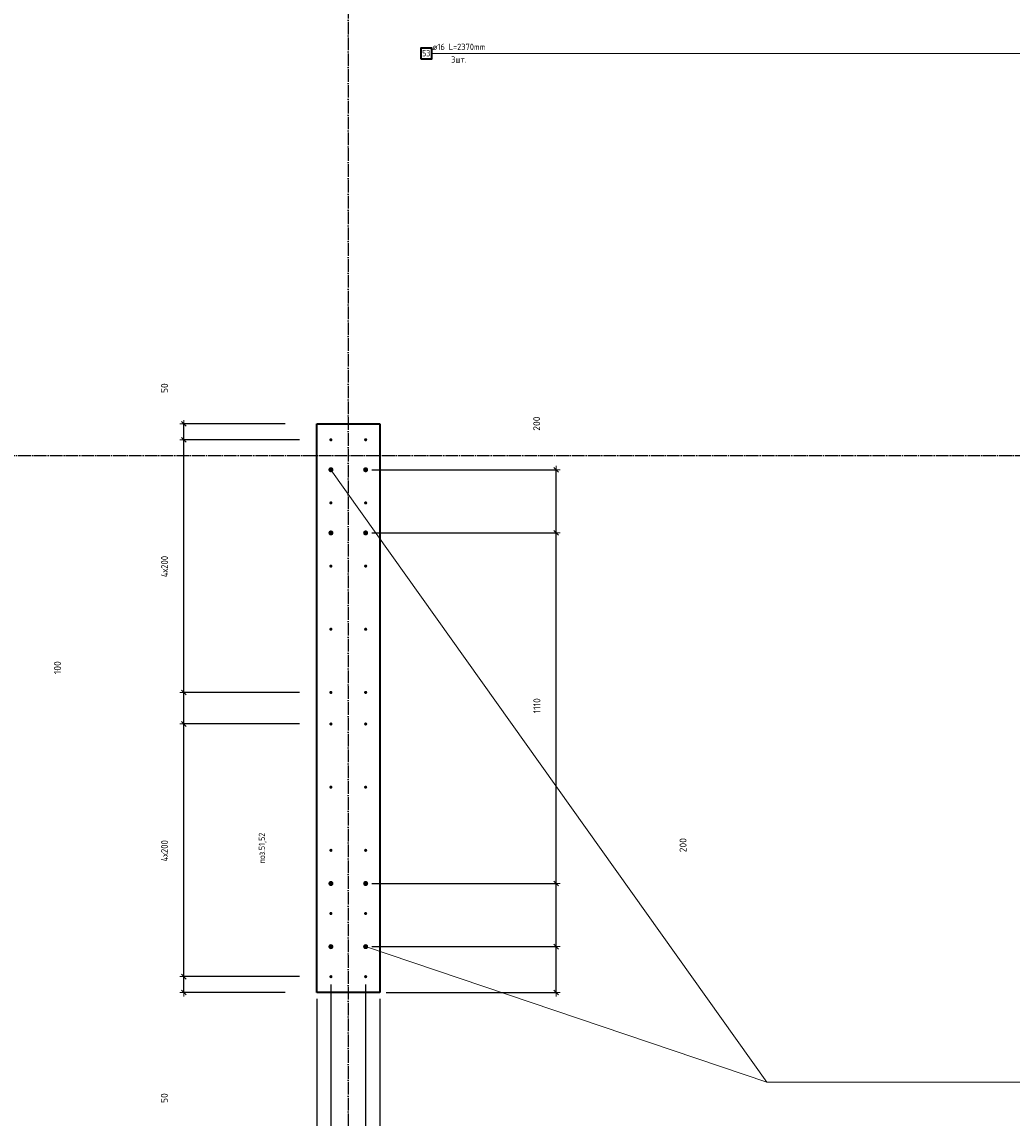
# Model space of a CAD drawing. Header units: millimetres. Extents: x 27309 to 183995, y -852 to 48500.
# Tile 18 of 93: x 127567 to 130702, y 34602 to 38073. Entities that reach past the tile are written whole.
import ezdxf

# ---------------------------------------------------------------- set-up
doc = ezdxf.new("R2010")
doc.units = ezdxf.units.MM
doc.header["$PDMODE"] = 65
doc.linetypes.add('______11', pattern=[50, 40, -5, 0, -5])
doc.linetypes.add('______5', pattern=[110, 80, -10, 10, -10])
for name, color, linetype, lineweight in [('Standard', 7, 'Continuous', 25), ('Арм.стержн. Выпуски', 180, 'Continuous', 35), ('Размерная линия_ общее', 7, 'Continuous', 13)]:
    doc.layers.add(name, color=color, linetype=linetype, lineweight=lineweight)
doc.layers.add('Осевая линия_ общее', color=7, linetype='______5', lineweight=13, true_color=0xa0a0a0)
doc.styles.add('ISOCPEUR', font='ISOCPEUR')
doc.dimstyles.new('DIMSTYLE_3', dxfattribs={"dimtxt": 22, "dimasz": 25, "dimexe": 0, "dimexo": 0, "dimgap": 11, "dimtad": 2, "dimdec": 0, "dimrnd": 5, "dimzin": 12, "dimdsep": 46, "dimtxsty": 'ISOCPEUR', "dimblk1": 'ALL_ML_STRICH', "dimblk2": 'ALL_ML_STRICH', "dimsah": 1, "dimcen": 0, "dimclrd": 7, "dimclre": 256, "dimclrt": 7, "dimadec": 0, "dimazin": 0, "dimtfac": 1, "dimtdec": 0, "dimtix": 1, "dimtmove": 2, "dimatfit": 3, "dimfxl": 0, "dimtzin": 0, "dimlwd": 0, "dimlwe": -3, "dimarcsym": 0})
doc.dimstyles.new('DIMSTYLE_5', dxfattribs={"dimtxt": 22, "dimasz": 25, "dimexe": 0, "dimexo": 0, "dimgap": 11, "dimtad": 2, "dimdec": 0, "dimrnd": 5, "dimzin": 12, "dimdsep": 46, "dimtxsty": 'ISOCPEUR', "dimblk1": 'ALL_ML_STRICH', "dimblk2": 'ALL_ML_STRICH', "dimsah": 1, "dimcen": 0, "dimclrd": 7, "dimclre": 256, "dimclrt": 7, "dimadec": 0, "dimazin": 0, "dimtfac": 1, "dimtdec": 0, "dimtix": 1, "dimtmove": 2, "dimatfit": 3, "dimfxl": 0, "dimtvp": 1.2, "dimtzin": 0, "dimlwd": 0, "dimlwe": -3, "dimarcsym": 0})
doc.dimstyles.new('DIMSTYLE_7', dxfattribs={"dimtxt": 22, "dimasz": 25, "dimexe": 0, "dimexo": 0, "dimgap": 11, "dimtad": 0, "dimdec": 0, "dimrnd": 5, "dimzin": 12, "dimdsep": 46, "dimtxsty": 'ISOCPEUR', "dimblk1": 'ALL_ML_STRICH', "dimblk2": 'ALL_ML_STRICH', "dimsah": 1, "dimcen": 0, "dimclrd": 7, "dimclre": 256, "dimclrt": 7, "dimadec": 0, "dimazin": 0, "dimtfac": 1, "dimtdec": 0, "dimtix": 1, "dimtmove": 2, "dimatfit": 3, "dimfxl": 0, "dimtzin": 0, "dimlwd": 0, "dimlwe": -3, "dimarcsym": 0})

# ---------------------------------------------------------------- blocks, each defined once
blk = doc.blocks.new('ALL_ML_STRICH')
at = {"color": 0, "linetype": 'ByBlock', "lineweight": -2}
for p, q in [((-1, 0), (0.5, 0)), ((-0.3, -0.3), (0.3, 0.3)), ((0, -0.5), (0, 0.5))]:
    blk.add_line(p, q, dxfattribs=at)
blk = doc.blocks.new('*D385')
at = {"layer": 'DEFPOINTS', "color": 7, "linetype": 'Continuous', "lineweight": 13, "transparency": 33554687}
for p in [(128545, 35050), (128079, 35000), (128500, 35000)]:
    blk.add_point(p, dxfattribs=at)
at = {"layer": 'Размерная линия_ общее', "color": 253, "linetype": 'Continuous', "lineweight": -2, "true_color": 0xa0a0a0, "transparency": 33554687}
for p, q in [((128445, 35050), (128079, 35050)), ((128400, 35000), (128079, 35000))]:
    blk.add_line(p, q, dxfattribs=at)
at = {"layer": 'Размерная линия_ общее', "color": 7, "linetype": 'Continuous', "lineweight": -2, "transparency": 33554687}
blk.add_line((128079, 35000), (128079, 35050), dxfattribs=at)
at = {"layer": 'Размерная линия_ общее', "color": 7, "linetype": 'Continuous', "lineweight": 13, "transparency": 33554687, "xscale": 25, "yscale": 25, "zscale": 25}
for p, rotation in [((128079, 35050), 90), ((128079, 35000), 270)]:
    blk.add_blockref('ALL_ML_STRICH', p, dxfattribs=dict(at, rotation=rotation))
at = {"layer": 'Размерная линия_ общее', "color": 7, "linetype": 'Continuous', "lineweight": 13, "transparency": 33554687, "insert": (128017.5, 34665.4), "char_height": 22, "width": 44, "attachment_point": 5, "rotation": 90, "style": 'ISOCPEUR'}
blk.add_mtext('\\A1;{50}', dxfattribs=at)
blk = doc.blocks.new('*D386')
at = {"layer": 'DEFPOINTS', "color": 7, "linetype": 'Continuous', "lineweight": 13, "transparency": 33554687}
for p in [(128545, 35850), (128079, 35050), (128545, 35050)]:
    blk.add_point(p, dxfattribs=at)
at = {"layer": 'Размерная линия_ общее', "color": 253, "linetype": 'Continuous', "lineweight": -2, "true_color": 0xa0a0a0, "transparency": 33554687}
for p, q in [((128445, 35850), (128079, 35850)), ((128445, 35050), (128079, 35050))]:
    blk.add_line(p, q, dxfattribs=at)
at = {"layer": 'Размерная линия_ общее', "color": 7, "linetype": 'Continuous', "lineweight": -2, "transparency": 33554687}
blk.add_line((128079, 35050), (128079, 35850), dxfattribs=at)
at = {"layer": 'Размерная линия_ общее', "color": 7, "linetype": 'Continuous', "lineweight": 13, "transparency": 33554687, "xscale": 25, "yscale": 25, "zscale": 25}
for p, rotation in [((128079, 35850), 90), ((128079, 35050), 270)]:
    blk.add_blockref('ALL_ML_STRICH', p, dxfattribs=dict(at, rotation=rotation))
at = {"layer": 'Размерная линия_ общее', "color": 7, "linetype": 'Continuous', "lineweight": 13, "transparency": 33554687, "insert": (128007, 35415), "char_height": 22, "width": 1.1, "attachment_point": 1, "rotation": 90, "line_spacing_factor": 0.60241, "style": 'ISOCPEUR'}
blk.add_mtext('\\W0.91;4х200', dxfattribs=at)
blk = doc.blocks.new('*D387')
at = {"layer": 'DEFPOINTS', "color": 7, "linetype": 'Continuous', "lineweight": 13, "transparency": 33554687}
for p in [(128545, 35950), (128079, 35850), (128545, 35850)]:
    blk.add_point(p, dxfattribs=at)
at = {"layer": 'Размерная линия_ общее', "color": 253, "linetype": 'Continuous', "lineweight": -2, "true_color": 0xa0a0a0, "transparency": 33554687}
for p, q in [((128445, 35950), (128079, 35950)), ((128445, 35850), (128079, 35850))]:
    blk.add_line(p, q, dxfattribs=at)
at = {"layer": 'Размерная линия_ общее', "color": 7, "linetype": 'Continuous', "lineweight": -2, "transparency": 33554687}
blk.add_line((128079, 35850), (128079, 35950), dxfattribs=at)
at = {"layer": 'Размерная линия_ общее', "color": 7, "linetype": 'Continuous', "lineweight": 13, "transparency": 33554687, "xscale": 25, "yscale": 25, "zscale": 25}
for p, rotation in [((128079, 35950), 90), ((128079, 35850), 270)]:
    blk.add_blockref('ALL_ML_STRICH', p, dxfattribs=dict(at, rotation=rotation))
at = {"layer": 'Размерная линия_ общее', "color": 7, "linetype": 'Continuous', "lineweight": 13, "transparency": 33554687, "insert": (127679.1, 36028.3), "char_height": 22, "width": 66, "attachment_point": 5, "rotation": 90, "style": 'ISOCPEUR'}
blk.add_mtext('\\A1;{100}', dxfattribs=at)
blk = doc.blocks.new('*D388')
at = {"layer": 'DEFPOINTS', "color": 7, "linetype": 'Continuous', "lineweight": 13, "transparency": 33554687}
for p in [(128545, 36750), (128079, 35950), (128545, 35950)]:
    blk.add_point(p, dxfattribs=at)
at = {"layer": 'Размерная линия_ общее', "color": 253, "linetype": 'Continuous', "lineweight": -2, "true_color": 0xa0a0a0, "transparency": 33554687}
for p, q in [((128445, 36750), (128079, 36750)), ((128445, 35950), (128079, 35950))]:
    blk.add_line(p, q, dxfattribs=at)
at = {"layer": 'Размерная линия_ общее', "color": 7, "linetype": 'Continuous', "lineweight": -2, "transparency": 33554687}
blk.add_line((128079, 35950), (128079, 36750), dxfattribs=at)
at = {"layer": 'Размерная линия_ общее', "color": 7, "linetype": 'Continuous', "lineweight": 13, "transparency": 33554687, "xscale": 25, "yscale": 25, "zscale": 25}
for p, rotation in [((128079, 36750), 90), ((128079, 35950), 270)]:
    blk.add_blockref('ALL_ML_STRICH', p, dxfattribs=dict(at, rotation=rotation))
at = {"layer": 'Размерная линия_ общее', "color": 7, "linetype": 'Continuous', "lineweight": 13, "transparency": 33554687, "insert": (128007, 36315), "char_height": 22, "width": 1.1, "attachment_point": 1, "rotation": 90, "line_spacing_factor": 0.60241, "style": 'ISOCPEUR'}
blk.add_mtext('\\W0.91;4х200', dxfattribs=at)
blk = doc.blocks.new('*D389')
at = {"layer": 'DEFPOINTS', "color": 7, "linetype": 'Continuous', "lineweight": 13, "transparency": 33554687}
for p in [(128500, 36800), (128079, 36750), (128545, 36750)]:
    blk.add_point(p, dxfattribs=at)
at = {"layer": 'Размерная линия_ общее', "color": 253, "linetype": 'Continuous', "lineweight": -2, "true_color": 0xa0a0a0, "transparency": 33554687}
for p, q in [((128400, 36800), (128079, 36800)), ((128445, 36750), (128079, 36750))]:
    blk.add_line(p, q, dxfattribs=at)
at = {"layer": 'Размерная линия_ общее', "color": 7, "linetype": 'Continuous', "lineweight": -2, "transparency": 33554687}
blk.add_line((128079, 36750), (128079, 36800), dxfattribs=at)
at = {"layer": 'Размерная линия_ общее', "color": 7, "linetype": 'Continuous', "lineweight": 13, "transparency": 33554687, "xscale": 25, "yscale": 25, "zscale": 25}
for p, rotation in [((128079, 36800), 90), ((128079, 36750), 270)]:
    blk.add_blockref('ALL_ML_STRICH', p, dxfattribs=dict(at, rotation=rotation))
at = {"layer": 'Размерная линия_ общее', "color": 7, "linetype": 'Continuous', "lineweight": 13, "transparency": 33554687, "insert": (128018, 36913.2), "char_height": 22, "width": 44, "attachment_point": 5, "rotation": 90, "style": 'ISOCPEUR'}
blk.add_mtext('\\A1;{50}', dxfattribs=at)
blk = doc.blocks.new('*D390')
at = {"layer": 'DEFPOINTS', "color": 7, "linetype": 'Continuous', "lineweight": 13, "transparency": 33554687}
for p in [(128545, 35045), (128500, 35000), (128500, 34502.4)]:
    blk.add_point(p, dxfattribs=at)
at = {"layer": 'Размерная линия_ общее', "color": 253, "linetype": 'Continuous', "lineweight": -2, "true_color": 0xa0a0a0, "transparency": 33554687}
for p, q in [((128545, 35025), (128545, 34502.4)), ((128500, 34980), (128500, 34502.4))]:
    blk.add_line(p, q, dxfattribs=at)
at = {"layer": 'Размерная линия_ общее', "color": 7, "linetype": 'Continuous', "lineweight": -2, "transparency": 33554687}
blk.add_line((128500, 34502.4), (128545, 34502.4), dxfattribs=at)
at = {"layer": 'Размерная линия_ общее', "color": 7, "linetype": 'Continuous', "lineweight": 13, "transparency": 33554687, "xscale": 25, "yscale": 25, "zscale": 25, "rotation": 180}
blk.add_blockref('ALL_ML_STRICH', (128500, 34502.4), dxfattribs=at)
at = {"layer": 'Размерная линия_ общее', "color": 7, "linetype": 'Continuous', "lineweight": 13, "transparency": 33554687, "xscale": 25, "yscale": 25, "zscale": 25}
blk.add_blockref('ALL_ML_STRICH', (128545, 34502.4), dxfattribs=at)
at = {"layer": 'Размерная линия_ общее', "color": 7, "linetype": 'Continuous', "lineweight": 13, "transparency": 33554687, "insert": (128164, 34563.7), "char_height": 22, "width": 44, "attachment_point": 5, "style": 'ISOCPEUR'}
blk.add_mtext('\\A1;{45}', dxfattribs=at)
blk = doc.blocks.new('*D391')
at = {"layer": 'DEFPOINTS', "color": 7, "linetype": 'Continuous', "lineweight": 13, "transparency": 33554687}
for p in [(128545, 35045), (128655, 35045), (128545, 34502.4)]:
    blk.add_point(p, dxfattribs=at)
at = {"layer": 'Размерная линия_ общее', "color": 253, "linetype": 'Continuous', "lineweight": -2, "true_color": 0xa0a0a0, "transparency": 33554687}
for p, q in [((128545, 35025), (128545, 34502.4)), ((128655, 35025), (128655, 34502.4))]:
    blk.add_line(p, q, dxfattribs=at)
at = {"layer": 'Размерная линия_ общее', "color": 7, "linetype": 'Continuous', "lineweight": -2, "transparency": 33554687}
blk.add_line((128545, 34502.4), (128655, 34502.4), dxfattribs=at)
at = {"layer": 'Размерная линия_ общее', "color": 7, "linetype": 'Continuous', "lineweight": 13, "transparency": 33554687, "xscale": 25, "yscale": 25, "zscale": 25, "rotation": 180}
blk.add_blockref('ALL_ML_STRICH', (128545, 34502.4), dxfattribs=at)
at = {"layer": 'Размерная линия_ общее', "color": 7, "linetype": 'Continuous', "lineweight": 13, "transparency": 33554687, "xscale": 25, "yscale": 25, "zscale": 25}
blk.add_blockref('ALL_ML_STRICH', (128655, 34502.4), dxfattribs=at)
at = {"layer": 'Размерная линия_ общее', "color": 7, "linetype": 'Continuous', "lineweight": 13, "transparency": 33554687, "insert": (128060.7, 34209.2), "char_height": 22, "width": 66, "attachment_point": 5, "style": 'ISOCPEUR'}
blk.add_mtext('\\A1;{110}', dxfattribs=at)
blk = doc.blocks.new('*D392')
at = {"layer": 'DEFPOINTS', "color": 7, "linetype": 'Continuous', "lineweight": 13, "transparency": 33554687}
for p in [(128655, 35045), (128700, 35000), (128655, 34502.4)]:
    blk.add_point(p, dxfattribs=at)
at = {"layer": 'Размерная линия_ общее', "color": 253, "linetype": 'Continuous', "lineweight": -2, "true_color": 0xa0a0a0, "transparency": 33554687}
for p, q in [((128655, 35025), (128655, 34502.4)), ((128700, 34980), (128700, 34502.4))]:
    blk.add_line(p, q, dxfattribs=at)
at = {"layer": 'Размерная линия_ общее', "color": 7, "linetype": 'Continuous', "lineweight": -2, "transparency": 33554687}
blk.add_line((128655, 34502.4), (128700, 34502.4), dxfattribs=at)
at = {"layer": 'Размерная линия_ общее', "color": 7, "linetype": 'Continuous', "lineweight": 13, "transparency": 33554687, "xscale": 25, "yscale": 25, "zscale": 25, "rotation": 180}
blk.add_blockref('ALL_ML_STRICH', (128655, 34502.4), dxfattribs=at)
at = {"layer": 'Размерная линия_ общее', "color": 7, "linetype": 'Continuous', "lineweight": 13, "transparency": 33554687, "xscale": 25, "yscale": 25, "zscale": 25}
blk.add_blockref('ALL_ML_STRICH', (128700, 34502.4), dxfattribs=at)
at = {"layer": 'Размерная линия_ общее', "color": 7, "linetype": 'Continuous', "lineweight": 13, "transparency": 33554687, "insert": (128821.6, 34563.1), "char_height": 22, "width": 44, "attachment_point": 5, "style": 'ISOCPEUR'}
blk.add_mtext('\\A1;{45}', dxfattribs=at)
blk = doc.blocks.new('*D393')
at = {"layer": 'DEFPOINTS', "color": 7, "linetype": 'Continuous', "lineweight": 13, "transparency": 33554687}
for p in [(128655, 35145), (128700, 35000), (129258.1, 35000)]:
    blk.add_point(p, dxfattribs=at)
at = {"layer": 'Размерная линия_ общее', "color": 253, "linetype": 'Continuous', "lineweight": -2, "true_color": 0xa0a0a0, "transparency": 33554687}
for p, q in [((128675, 35145), (129258.1, 35145)), ((128720, 35000), (129258.1, 35000))]:
    blk.add_line(p, q, dxfattribs=at)
at = {"layer": 'Размерная линия_ общее', "color": 7, "linetype": 'Continuous', "lineweight": -2, "transparency": 33554687}
blk.add_line((129258.1, 35000), (129258.1, 35145), dxfattribs=at)
at = {"layer": 'Размерная линия_ общее', "color": 7, "linetype": 'Continuous', "lineweight": 13, "transparency": 33554687, "xscale": 25, "yscale": 25, "zscale": 25}
for p, rotation in [((129258.1, 35145), 90), ((129258.1, 35000), 270)]:
    blk.add_blockref('ALL_ML_STRICH', p, dxfattribs=dict(at, rotation=rotation))
at = {"layer": 'Размерная линия_ общее', "color": 7, "linetype": 'Continuous', "lineweight": 13, "transparency": 33554687, "insert": (129601.9, 34300.7), "char_height": 22, "width": 66, "attachment_point": 5, "rotation": 90, "style": 'ISOCPEUR'}
blk.add_mtext('\\A1;{145}', dxfattribs=at)
blk = doc.blocks.new('*D394')
at = {"layer": 'DEFPOINTS', "color": 7, "linetype": 'Continuous', "lineweight": 13, "transparency": 33554687}
for p in [(128655, 35345), (128655, 35145), (129258.1, 35145)]:
    blk.add_point(p, dxfattribs=at)
at = {"layer": 'Размерная линия_ общее', "color": 253, "linetype": 'Continuous', "lineweight": -2, "true_color": 0xa0a0a0, "transparency": 33554687}
for p, q in [((128675, 35345), (129258.1, 35345)), ((128675, 35145), (129258.1, 35145))]:
    blk.add_line(p, q, dxfattribs=at)
at = {"layer": 'Размерная линия_ общее', "color": 7, "linetype": 'Continuous', "lineweight": -2, "transparency": 33554687}
blk.add_line((129258.1, 35145), (129258.1, 35345), dxfattribs=at)
at = {"layer": 'Размерная линия_ общее', "color": 7, "linetype": 'Continuous', "lineweight": 13, "transparency": 33554687, "xscale": 25, "yscale": 25, "zscale": 25}
for p, rotation in [((129258.1, 35345), 90), ((129258.1, 35145), 270)]:
    blk.add_blockref('ALL_ML_STRICH', p, dxfattribs=dict(at, rotation=rotation))
at = {"layer": 'Размерная линия_ общее', "color": 7, "linetype": 'Continuous', "lineweight": 13, "transparency": 33554687, "insert": (129660, 35466.4), "char_height": 22, "width": 66, "attachment_point": 5, "rotation": 90, "style": 'ISOCPEUR'}
blk.add_mtext('\\A1;{200}', dxfattribs=at)
blk = doc.blocks.new('*D395')
at = {"layer": 'DEFPOINTS', "color": 7, "linetype": 'Continuous', "lineweight": 13, "transparency": 33554687}
for p in [(128655, 36455), (128655, 35345), (129258.1, 35345)]:
    blk.add_point(p, dxfattribs=at)
at = {"layer": 'Размерная линия_ общее', "color": 253, "linetype": 'Continuous', "lineweight": -2, "true_color": 0xa0a0a0, "transparency": 33554687}
for p, q in [((128675, 36455), (129258.1, 36455)), ((128675, 35345), (129258.1, 35345))]:
    blk.add_line(p, q, dxfattribs=at)
at = {"layer": 'Размерная линия_ общее', "color": 7, "linetype": 'Continuous', "lineweight": -2, "transparency": 33554687}
blk.add_line((129258.1, 35345), (129258.1, 36455), dxfattribs=at)
at = {"layer": 'Размерная линия_ общее', "color": 7, "linetype": 'Continuous', "lineweight": 13, "transparency": 33554687, "xscale": 25, "yscale": 25, "zscale": 25}
for p, rotation in [((129258.1, 36455), 90), ((129258.1, 35345), 270)]:
    blk.add_blockref('ALL_ML_STRICH', p, dxfattribs=dict(at, rotation=rotation))
at = {"layer": 'Размерная линия_ общее', "color": 7, "linetype": 'Continuous', "lineweight": 13, "transparency": 33554687, "insert": (129197.1, 35907.7), "char_height": 22, "width": 88, "attachment_point": 5, "rotation": 90, "style": 'ISOCPEUR'}
blk.add_mtext('\\A1;{1110}', dxfattribs=at)
blk = doc.blocks.new('*D396')
at = {"layer": 'DEFPOINTS', "color": 7, "linetype": 'Continuous', "lineweight": 13, "transparency": 33554687}
for p in [(128655, 36655), (128655, 36455), (129258.1, 36455)]:
    blk.add_point(p, dxfattribs=at)
at = {"layer": 'Размерная линия_ общее', "color": 253, "linetype": 'Continuous', "lineweight": -2, "true_color": 0xa0a0a0, "transparency": 33554687}
for p, q in [((128675, 36655), (129258.1, 36655)), ((128675, 36455), (129258.1, 36455))]:
    blk.add_line(p, q, dxfattribs=at)
at = {"layer": 'Размерная линия_ общее', "color": 7, "linetype": 'Continuous', "lineweight": -2, "transparency": 33554687}
blk.add_line((129258.1, 36455), (129258.1, 36655), dxfattribs=at)
at = {"layer": 'Размерная линия_ общее', "color": 7, "linetype": 'Continuous', "lineweight": 13, "transparency": 33554687, "xscale": 25, "yscale": 25, "zscale": 25}
for p, rotation in [((129258.1, 36655), 90), ((129258.1, 36455), 270)]:
    blk.add_blockref('ALL_ML_STRICH', p, dxfattribs=dict(at, rotation=rotation))
at = {"layer": 'Размерная линия_ общее', "color": 7, "linetype": 'Continuous', "lineweight": 13, "transparency": 33554687, "insert": (129196.5, 36801), "char_height": 22, "width": 66, "attachment_point": 5, "rotation": 90, "style": 'ISOCPEUR'}
blk.add_mtext('\\A1;{200}', dxfattribs=at)

msp = doc.modelspace()

# ---------------------------------------------------------------- hatches: boundary and pattern name
at = {"layer": 'Арм.стержн. Выпуски', "linetype": 'Continuous', "lineweight": 35, "transparency": 33554687}
for color, points in [(4, [(128550, 36750), (128549.6, 36751.9), (128548.5, 36753.5), (128546.9, 36754.6), (128545, 36755), (128543.1, 36754.6), (128541.5, 36753.5), (128540.4, 36751.9), (128540, 36750), (128540.4, 36748.1), (128541.5, 36746.5), (128543.1, 36745.4), (128545, 36745), (128546.9, 36745.4), (128548.5, 36746.5), (128549.6, 36748.1)]), (4, [(128660, 36750), (128659.6, 36751.9), (128658.5, 36753.5), (128656.9, 36754.6), (128655, 36755), (128653.1, 36754.6), (128651.5, 36753.5), (128650.4, 36751.9), (128650, 36750), (128650.4, 36748.1), (128651.5, 36746.5), (128653.1, 36745.4), (128655, 36745), (128656.9, 36745.4), (128658.5, 36746.5), (128659.6, 36748.1)]), (7, [(128553, 36655), (128552.4, 36658.1), (128550.7, 36660.7), (128548.1, 36662.4), (128545, 36663), (128541.9, 36662.4), (128539.3, 36660.7), (128537.6, 36658.1), (128537, 36655), (128537.6, 36651.9), (128539.3, 36649.3), (128541.9, 36647.6), (128545, 36647), (128548.1, 36647.6), (128550.7, 36649.3), (128552.4, 36651.9)]), (7, [(128663, 36655), (128662.4, 36658.1), (128660.7, 36660.7), (128658.1, 36662.4), (128655, 36663), (128651.9, 36662.4), (128649.3, 36660.7), (128647.6, 36658.1), (128647, 36655), (128647.6, 36651.9), (128649.3, 36649.3), (128651.9, 36647.6), (128655, 36647), (128658.1, 36647.6), (128660.7, 36649.3), (128662.4, 36651.9)]), (4, [(128550, 36550), (128549.6, 36551.9), (128548.5, 36553.5), (128546.9, 36554.6), (128545, 36555), (128543.1, 36554.6), (128541.5, 36553.5), (128540.4, 36551.9), (128540, 36550), (128540.4, 36548.1), (128541.5, 36546.5), (128543.1, 36545.4), (128545, 36545), (128546.9, 36545.4), (128548.5, 36546.5), (128549.6, 36548.1)]), (4, [(128660, 36550), (128659.6, 36551.9), (128658.5, 36553.5), (128656.9, 36554.6), (128655, 36555), (128653.1, 36554.6), (128651.5, 36553.5), (128650.4, 36551.9), (128650, 36550), (128650.4, 36548.1), (128651.5, 36546.5), (128653.1, 36545.4), (128655, 36545), (128656.9, 36545.4), (128658.5, 36546.5), (128659.6, 36548.1)]), (7, [(128553, 36455), (128552.4, 36458.1), (128550.7, 36460.7), (128548.1, 36462.4), (128545, 36463), (128541.9, 36462.4), (128539.3, 36460.7), (128537.6, 36458.1), (128537, 36455), (128537.6, 36451.9), (128539.3, 36449.3), (128541.9, 36447.6), (128545, 36447), (128548.1, 36447.6), (128550.7, 36449.3), (128552.4, 36451.9)]), (7, [(128663, 36455), (128662.4, 36458.1), (128660.7, 36460.7), (128658.1, 36462.4), (128655, 36463), (128651.9, 36462.4), (128649.3, 36460.7), (128647.6, 36458.1), (128647, 36455), (128647.6, 36451.9), (128649.3, 36449.3), (128651.9, 36447.6), (128655, 36447), (128658.1, 36447.6), (128660.7, 36449.3), (128662.4, 36451.9)]), (4, [(128550, 36350), (128549.6, 36351.9), (128548.5, 36353.5), (128546.9, 36354.6), (128545, 36355), (128543.1, 36354.6), (128541.5, 36353.5), (128540.4, 36351.9), (128540, 36350), (128540.4, 36348.1), (128541.5, 36346.5), (128543.1, 36345.4), (128545, 36345), (128546.9, 36345.4), (128548.5, 36346.5), (128549.6, 36348.1)]), (4, [(128660, 36350), (128659.6, 36351.9), (128658.5, 36353.5), (128656.9, 36354.6), (128655, 36355), (128653.1, 36354.6), (128651.5, 36353.5), (128650.4, 36351.9), (128650, 36350), (128650.4, 36348.1), (128651.5, 36346.5), (128653.1, 36345.4), (128655, 36345), (128656.9, 36345.4), (128658.5, 36346.5), (128659.6, 36348.1)]), (4, [(128550, 36150), (128549.6, 36151.9), (128548.5, 36153.5), (128546.9, 36154.6), (128545, 36155), (128543.1, 36154.6), (128541.5, 36153.5), (128540.4, 36151.9), (128540, 36150), (128540.4, 36148.1), (128541.5, 36146.5), (128543.1, 36145.4), (128545, 36145), (128546.9, 36145.4), (128548.5, 36146.5), (128549.6, 36148.1)]), (4, [(128660, 36150), (128659.6, 36151.9), (128658.5, 36153.5), (128656.9, 36154.6), (128655, 36155), (128653.1, 36154.6), (128651.5, 36153.5), (128650.4, 36151.9), (128650, 36150), (128650.4, 36148.1), (128651.5, 36146.5), (128653.1, 36145.4), (128655, 36145), (128656.9, 36145.4), (128658.5, 36146.5), (128659.6, 36148.1)]), (4, [(128550, 35950), (128549.6, 35951.9), (128548.5, 35953.5), (128546.9, 35954.6), (128545, 35955), (128543.1, 35954.6), (128541.5, 35953.5), (128540.4, 35951.9), (128540, 35950), (128540.4, 35948.1), (128541.5, 35946.5), (128543.1, 35945.4), (128545, 35945), (128546.9, 35945.4), (128548.5, 35946.5), (128549.6, 35948.1)]), (4, [(128660, 35950), (128659.6, 35951.9), (128658.5, 35953.5), (128656.9, 35954.6), (128655, 35955), (128653.1, 35954.6), (128651.5, 35953.5), (128650.4, 35951.9), (128650, 35950), (128650.4, 35948.1), (128651.5, 35946.5), (128653.1, 35945.4), (128655, 35945), (128656.9, 35945.4), (128658.5, 35946.5), (128659.6, 35948.1)]), (4, [(128550, 35850), (128549.6, 35851.9), (128548.5, 35853.5), (128546.9, 35854.6), (128545, 35855), (128543.1, 35854.6), (128541.5, 35853.5), (128540.4, 35851.9), (128540, 35850), (128540.4, 35848.1), (128541.5, 35846.5), (128543.1, 35845.4), (128545, 35845), (128546.9, 35845.4), (128548.5, 35846.5), (128549.6, 35848.1)]), (4, [(128660, 35850), (128659.6, 35851.9), (128658.5, 35853.5), (128656.9, 35854.6), (128655, 35855), (128653.1, 35854.6), (128651.5, 35853.5), (128650.4, 35851.9), (128650, 35850), (128650.4, 35848.1), (128651.5, 35846.5), (128653.1, 35845.4), (128655, 35845), (128656.9, 35845.4), (128658.5, 35846.5), (128659.6, 35848.1)]), (4, [(128550, 35650), (128549.6, 35651.9), (128548.5, 35653.5), (128546.9, 35654.6), (128545, 35655), (128543.1, 35654.6), (128541.5, 35653.5), (128540.4, 35651.9), (128540, 35650), (128540.4, 35648.1), (128541.5, 35646.5), (128543.1, 35645.4), (128545, 35645), (128546.9, 35645.4), (128548.5, 35646.5), (128549.6, 35648.1)]), (4, [(128660, 35650), (128659.6, 35651.9), (128658.5, 35653.5), (128656.9, 35654.6), (128655, 35655), (128653.1, 35654.6), (128651.5, 35653.5), (128650.4, 35651.9), (128650, 35650), (128650.4, 35648.1), (128651.5, 35646.5), (128653.1, 35645.4), (128655, 35645), (128656.9, 35645.4), (128658.5, 35646.5), (128659.6, 35648.1)]), (4, [(128550, 35450), (128549.6, 35451.9), (128548.5, 35453.5), (128546.9, 35454.6), (128545, 35455), (128543.1, 35454.6), (128541.5, 35453.5), (128540.4, 35451.9), (128540, 35450), (128540.4, 35448.1), (128541.5, 35446.5), (128543.1, 35445.4), (128545, 35445), (128546.9, 35445.4), (128548.5, 35446.5), (128549.6, 35448.1)]), (4, [(128660, 35450), (128659.6, 35451.9), (128658.5, 35453.5), (128656.9, 35454.6), (128655, 35455), (128653.1, 35454.6), (128651.5, 35453.5), (128650.4, 35451.9), (128650, 35450), (128650.4, 35448.1), (128651.5, 35446.5), (128653.1, 35445.4), (128655, 35445), (128656.9, 35445.4), (128658.5, 35446.5), (128659.6, 35448.1)]), (7, [(128553, 35345), (128552.4, 35348.1), (128550.7, 35350.7), (128548.1, 35352.4), (128545, 35353), (128541.9, 35352.4), (128539.3, 35350.7), (128537.6, 35348.1), (128537, 35345), (128537.6, 35341.9), (128539.3, 35339.3), (128541.9, 35337.6), (128545, 35337), (128548.1, 35337.6), (128550.7, 35339.3), (128552.4, 35341.9)]), (7, [(128663, 35345), (128662.4, 35348.1), (128660.7, 35350.7), (128658.1, 35352.4), (128655, 35353), (128651.9, 35352.4), (128649.3, 35350.7), (128647.6, 35348.1), (128647, 35345), (128647.6, 35341.9), (128649.3, 35339.3), (128651.9, 35337.6), (128655, 35337), (128658.1, 35337.6), (128660.7, 35339.3), (128662.4, 35341.9)]), (4, [(128550, 35250), (128549.6, 35251.9), (128548.5, 35253.5), (128546.9, 35254.6), (128545, 35255), (128543.1, 35254.6), (128541.5, 35253.5), (128540.4, 35251.9), (128540, 35250), (128540.4, 35248.1), (128541.5, 35246.5), (128543.1, 35245.4), (128545, 35245), (128546.9, 35245.4), (128548.5, 35246.5), (128549.6, 35248.1)]), (4, [(128660, 35250), (128659.6, 35251.9), (128658.5, 35253.5), (128656.9, 35254.6), (128655, 35255), (128653.1, 35254.6), (128651.5, 35253.5), (128650.4, 35251.9), (128650, 35250), (128650.4, 35248.1), (128651.5, 35246.5), (128653.1, 35245.4), (128655, 35245), (128656.9, 35245.4), (128658.5, 35246.5), (128659.6, 35248.1)]), (7, [(128553, 35145), (128552.4, 35148.1), (128550.7, 35150.7), (128548.1, 35152.4), (128545, 35153), (128541.9, 35152.4), (128539.3, 35150.7), (128537.6, 35148.1), (128537, 35145), (128537.6, 35141.9), (128539.3, 35139.3), (128541.9, 35137.6), (128545, 35137), (128548.1, 35137.6), (128550.7, 35139.3), (128552.4, 35141.9)]), (7, [(128663, 35145), (128662.4, 35148.1), (128660.7, 35150.7), (128658.1, 35152.4), (128655, 35153), (128651.9, 35152.4), (128649.3, 35150.7), (128647.6, 35148.1), (128647, 35145), (128647.6, 35141.9), (128649.3, 35139.3), (128651.9, 35137.6), (128655, 35137), (128658.1, 35137.6), (128660.7, 35139.3), (128662.4, 35141.9)]), (4, [(128550, 35050), (128549.6, 35051.9), (128548.5, 35053.5), (128546.9, 35054.6), (128545, 35055), (128543.1, 35054.6), (128541.5, 35053.5), (128540.4, 35051.9), (128540, 35050), (128540.4, 35048.1), (128541.5, 35046.5), (128543.1, 35045.4), (128545, 35045), (128546.9, 35045.4), (128548.5, 35046.5), (128549.6, 35048.1)]), (4, [(128660, 35050), (128659.6, 35051.9), (128658.5, 35053.5), (128656.9, 35054.6), (128655, 35055), (128653.1, 35054.6), (128651.5, 35053.5), (128650.4, 35051.9), (128650, 35050), (128650.4, 35048.1), (128651.5, 35046.5), (128653.1, 35045.4), (128655, 35045), (128656.9, 35045.4), (128658.5, 35046.5), (128659.6, 35048.1)])]:
    msp.add_hatch(color=color, dxfattribs=at).paths.add_polyline_path(points)

# ---------------------------------------------------------------- linework, layer by layer
at = {"color": 7, "linetype": 'Continuous', "lineweight": 35, "transparency": 33554687}
for p, q in [((128500, 35000), (128500, 36800)), ((128500, 36800), (128700, 36800)), ((128700, 36800), (128700, 35000)), ((128700, 35000), (128500, 35000))]:
    msp.add_line(p, q, dxfattribs=at)
at = {"layer": 'Арм.стержн. Выпуски', "color": 7, "linetype": 'Continuous', "lineweight": 13, "transparency": 33554687}
for p, q in [((128864.8, 37973.2), (130764.8, 37973.2)), ((129925.4, 34716.3), (128545, 36655)), ((129925.4, 34716.3), (128655, 35145)), ((129925.4, 34716.3), (131825.4, 34716.3))]:
    msp.add_line(p, q, dxfattribs=at)
at = {"layer": 'Арм.стержн. Выпуски', "color": 7, "linetype": 'Continuous', "lineweight": 35, "transparency": 33554687}
msp.add_lwpolyline([(128830.2, 37956.5), (128864.8, 37956.5), (128864.8, 37989.9), (128830.2, 37989.9), (128830.2, 37956.5)], dxfattribs=at)
at = {"layer": 'Осевая линия_ общее', "color": 253, "linetype": '______11', "lineweight": -3, "true_color": 0xa0a0a0, "transparency": 33554687}
for p, q in [((128600, 46340), (128600, 27662.1)), ((125200, 36700), (169325.4, 36700))]:
    msp.add_line(p, q, dxfattribs=at)

# ---------------------------------------------------------------- texts
at = {"layer": 'Standard', "color": 7, "linetype": 'Continuous', "lineweight": 13, "transparency": 33554687, "insert": (128341.1, 35407.9), "char_height": 20, "width": 104.817, "attachment_point": 7, "rotation": 90, "style": 'ISOCPEUR'}
msp.add_mtext('\\A1;{\\fISOCPEUR|i0|b0;\\H20.000000;\\W0.909091;\\C7;поз.51,52}\\P', dxfattribs=at)
at = {"layer": 'Арм.стержн. Выпуски', "color": 7, "linetype": 'Continuous', "lineweight": 25, "transparency": 33554687, "char_height": 20, "attachment_point": 7, "style": 'ISOCPEUR'}
for s, insert, width in [('\\W0.96;ø16 L=2370mm ', (128866.8, 37983.9), 195.502), ('\\W0.87;53', (128833.5, 37963.9), 36.721), ('\\W0.94;3шт. ', (128925.8, 37943.9), 77.419)]:
    msp.add_mtext(s, dxfattribs=dict(at, insert=insert, width=width))

# ---------------------------------------------------------------- dimensions: what is measured, and where the dimension line sits
at = {"layer": 'Размерная линия_ общее', "color": 7, "linetype": 'Continuous', "lineweight": 13, "transparency": 33554687}
for base, p1, p2, dimstyle, picture, middle in [((128079, 36800), (128445, 36750), (128400, 36800), 'DIMSTYLE_3', '*D389', (128018, 36913.2)), ((129258.1, 36655), (128675, 36455), (128675, 36655), 'DIMSTYLE_3', '*D396', (129196.5, 36801)), ((129258.1, 36455), (128675, 35345), (128675, 36455), 'DIMSTYLE_3', '*D395', (129197.1, 35907.7)), ((128079, 35950), (128445, 35850), (128445, 35950), 'DIMSTYLE_3', '*D387', (127679.1, 36028.3)), ((129258.1, 35345), (128675, 35145), (128675, 35345), 'DIMSTYLE_7', '*D394', (129660, 35466.4)), ((129258.1, 35145), (128720, 35000), (128675, 35145), 'DIMSTYLE_7', '*D393', (129601.9, 34300.7)), ((128079, 35050), (128400, 35000), (128445, 35050), 'DIMSTYLE_3', '*D385', (128017.5, 34665.4))]:
    dim = msp.add_linear_dim(base=base, p1=p1, p2=p2, angle=90, dimstyle=dimstyle, override={"dimpost": '<>', "dimclrd": 7, "dimclre": 253, "dimclrt": 7, "dimlwd": 0, "dimlwe": 65533}, dxfattribs=at)
    dim.commit()
    dim.dimension.update_dxf_attribs({"geometry": picture, "text_midpoint": middle, "dimtype": 160})
for base, p1, p2, picture, middle in [((128079, 36750), (128445, 35950), (128445, 36750), '*D388', (128068, 36350)), ((128079, 35850), (128445, 35050), (128445, 35850), '*D386', (128068, 35450))]:
    dim = msp.add_linear_dim(base=base, p1=p1, p2=p2, angle=90, text='\\W0.91;4х200', dimstyle='DIMSTYLE_3', override={"dimpost": '<>', "dimclrd": 7, "dimclre": 253, "dimclrt": 7, "dimlwd": 0, "dimlwe": 65533}, dxfattribs=at)
    dim.commit()
    dim.dimension.update_dxf_attribs({"geometry": picture, "text_midpoint": middle, "dimtype": 160})
for base, p1, p2, dimstyle, picture, middle in [((128655, 34502.4), (128545, 35025), (128655, 35025), 'DIMSTYLE_7', '*D391', (128060.7, 34209.2)), ((128545, 34502.4), (128500, 34980), (128545, 35025), 'DIMSTYLE_5', '*D390', (128164, 34563.7)), ((128700, 34502.4), (128655, 35025), (128700, 34980), 'DIMSTYLE_5', '*D392', (128821.6, 34563.1))]:
    dim = msp.add_linear_dim(base=base, p1=p1, p2=p2, dimstyle=dimstyle, override={"dimpost": '<>', "dimclrd": 7, "dimclre": 253, "dimclrt": 7, "dimlwd": 0, "dimlwe": 65533}, dxfattribs=at)
    dim.commit()
    dim.dimension.update_dxf_attribs({"geometry": picture, "text_midpoint": middle, "dimtype": 160})

doc.saveas('drawing.dxf')
